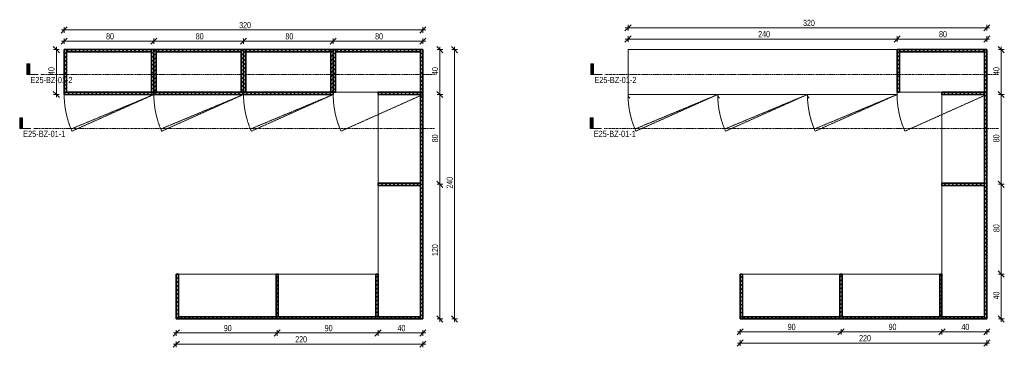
# Model space of a CAD drawing. Header units: centimetres. Extents: x 19862 to 23983, y -707 to 11876.
# Tile 6 of 7: x 20273 to 21151, y 11574 to 11866. Entities that reach past the tile are written whole.
import ezdxf

# ---------------------------------------------------------------- set-up
doc = ezdxf.new("R2010")
doc.units = ezdxf.units.CM
doc.linetypes.add('Centre', pattern=[3.175, 0.635, -0.475, 1.59, -0.475])
doc.linetypes.add('Dash 1mm', pattern=[0.2, 0.1, -0.1])
for name, color, linetype, lineweight in [('A-ANNO-DIMS', 211, 'Continuous', 9), ('A-ANNO-DIMS-25', 211, 'Continuous', 9), ('A-GENM', 13, 'Continuous', 18), ('A-GENM-HDLN', 13, 'Dash 1mm', 18), ('G-ANNO-SYMB', 111, 'Continuous', 9)]:
    doc.layers.add(name, color=color, linetype=linetype, lineweight=lineweight)
doc.styles.add('Arial Narrow', font='ARIALN.TTF', dxfattribs={"height": 5.5})
doc.styles.add('Arial Narrow_1', font='ARIALN.TTF', dxfattribs={"width": 0.8, "height": 5.5})
doc.dimstyles.new('2_2mm-Centymetry-Weryfikacja', dxfattribs={"dimscale": 30.48, "dimtxt": 5.62887, "dimasz": 0.180446, "dimexe": 0.082021, "dimexo": 0.0625, "dimgap": 0, "dimtad": 1, "dimdec": 1, "dimrnd": 0.1, "dimdsep": 46, "dimtxsty": 'Arial Narrow_1', "dimblk1": 'OBLIQUE', "dimblk2": 'OBLIQUE', "dimsah": 1, "dimcen": 0.09, "dimdle": 0.082021, "dimazin": 2, "dimtfac": 1, "dimtdec": 4, "dimtix": 1, "dimtmove": 0, "dimatfit": 3, "dimfxl": 0.082021, "dimfxlon": 1, "dimtvp": 1, "dimtolj": 1, "dimtzin": 0, "dimarcsym": 2})
pattern_1 = [(315, (-11599.535, 16493.951), (1.76776695, 1.76776695), [])]

# ---------------------------------------------------------------- blocks, each defined once
blk = doc.blocks.new('FURN_Bar - E25-ZB-01-8916538-E25-BZ-01-1')
at = {"layer": 'A-GENM'}
h = blk.add_hatch(dxfattribs=at)
h.set_pattern_fill('FP_1', color=256, style=0, pattern_type=2)
h.set_pattern_definition(pattern_1)
h.paths.add_polyline_path([(202, 240), (240, 240), (240, 242), (202, 242)])
h.paths.add_polyline_path([(202, 320), (202, 318), (240, 318), (240, 320), (204, 320)])
h = blk.add_hatch(dxfattribs=at)
h.set_pattern_fill('FP_1', color=256, style=0, pattern_type=2)
h.set_pattern_definition(pattern_1)
h.paths.add_polyline_path([(238, 242), (240, 242), (240, 318), (238, 318)])
h = blk.add_hatch(dxfattribs=at)
h.set_pattern_fill('FP_1', color=256, style=0, pattern_type=2)
h.set_pattern_definition(pattern_1)
h.paths.add_polyline_path([(202, 160), (240, 160), (240, 162), (202, 162)])
h.paths.add_polyline_path([(202, 240), (202, 238), (240, 238), (240, 240), (204, 240)])
h = blk.add_hatch(dxfattribs=at)
h.set_pattern_fill('FP_1', color=256, style=0, pattern_type=2)
h.set_pattern_definition(pattern_1)
h.paths.add_polyline_path([(238, 238), (238, 162), (240, 162), (240, 238)])
h = blk.add_hatch(dxfattribs=at)
h.set_pattern_fill('FP_1', color=256, style=0, pattern_type=2)
h.set_pattern_definition(pattern_1)
h.paths.add_polyline_path([(0, 220), (0, 218), (40, 218), (40, 220), (2, 220)])
h = blk.add_hatch(dxfattribs=at)
h.set_pattern_fill('FP_1', color=256, style=0, pattern_type=2)
h.set_pattern_definition(pattern_1)
h.paths.add_polyline_path([(0, 2), (2, 2), (2, 218), (0, 218), (0, 40)])
h = blk.add_hatch(dxfattribs=at)
h.set_pattern_fill('FP_1', color=256, style=0, pattern_type=2)
h.set_pattern_definition(pattern_1)
h.paths.add_polyline_path([(202, 80), (240, 80), (240, 82), (202, 82)])
h.paths.add_polyline_path([(202, 160), (202, 158), (240, 158), (240, 160), (204, 160)])
h = blk.add_hatch(dxfattribs=at)
h.set_pattern_fill('FP_1', color=256, style=0, pattern_type=2)
h.set_pattern_definition(pattern_1)
h.paths.add_polyline_path([(238, 82), (240, 82), (240, 158), (238, 158)])
h = blk.add_hatch(dxfattribs=at)
h.set_pattern_fill('FP_1', color=256, style=0, pattern_type=2)
h.set_pattern_definition(pattern_1)
h.paths.add_polyline_path([(202, 78), (240, 78), (240, 80), (202, 80)])
h = blk.add_hatch(dxfattribs=at)
h.set_pattern_fill('FP_1', color=256, style=0, pattern_type=2)
h.set_pattern_definition(pattern_1)
h.paths.add_polyline_path([(238, 40), (238, 2), (240, 2), (240, 78), (238, 78)])
h = blk.add_hatch(dxfattribs=at)
h.set_pattern_fill('FP_1', color=256, style=0, pattern_type=2)
h.set_pattern_definition(pattern_1)
h.paths.add_polyline_path([(2, 42), (2, 40), (40, 40), (40, 42), (38, 42)])
h = blk.add_hatch(dxfattribs=at)
h.set_pattern_fill('FP_1', color=256, style=0, pattern_type=2)
h.set_pattern_definition(pattern_1)
h.paths.add_polyline_path([(119, 2), (121, 2), (121, 40), (119, 40)])
h = blk.add_hatch(dxfattribs=at)
h.set_pattern_fill('FP_1', color=256, style=0, pattern_type=2)
h.set_pattern_definition(pattern_1)
h.paths.add_polyline_path([(200, 38), (200, 2), (202, 2), (202, 40), (200, 40)])
h = blk.add_hatch(dxfattribs=at)
h.set_pattern_fill('FP_1', color=256, style=0, pattern_type=2)
h.set_pattern_definition(pattern_1)
h.paths.add_polyline_path([(0, 0), (202, 0), (202, 2), (0, 2)])
h = blk.add_hatch(dxfattribs=at)
h.set_pattern_fill('FP_1', color=256, style=0, pattern_type=2)
h.set_pattern_definition(pattern_1)
h.paths.add_polyline_path([(202, 0), (240, 0), (240, 2), (202, 2)])
at = {"layer": 'A-GENM-HDLN', "linetype": 'Continuous'}
h = blk.add_hatch(dxfattribs=at)
h.set_pattern_fill('FP_1', color=256, style=0, pattern_type=2)
h.set_pattern_definition(pattern_1)
h.paths.add_polyline_path([(200, 318), (200, 240), (202, 240), (202, 320), (200, 320)])
h = blk.add_hatch(dxfattribs=at)
h.set_pattern_fill('FP_1', color=256, style=0, pattern_type=2)
h.set_pattern_definition(pattern_1)
h.paths.add_polyline_path([(200, 218), (200, 160), (202, 160), (202, 240), (200, 240), (200, 238)])
h = blk.add_hatch(dxfattribs=at)
h.set_pattern_fill('FP_1', color=256, style=0, pattern_type=2)
h.set_pattern_definition(pattern_1)
h.paths.add_polyline_path([(200, 82), (200, 80), (202, 80), (202, 160), (200, 160), (200, 158)])
h = blk.add_hatch(dxfattribs=at)
h.set_pattern_fill('FP_1', color=256, style=0, pattern_type=2)
h.set_pattern_definition(pattern_1)
h.paths.add_polyline_path([(2, 131), (2, 129), (40, 129), (40, 131)])
at = {"layer": 'A-GENM', "lineweight": 35}
for p, q in [((200, 320), (200, 240)), ((202, 320), (200, 320)), ((202, 240), (202, 320)), ((202, 320), (202, 318)), ((240, 320), (202, 320)), ((202, 318), (240, 318)), ((238, 318), (238, 242)), ((240, 318), (238, 318)), ((240, 318), (240, 320)), ((240, 242), (240, 318)), ((200, 240), (200, 160)), ((202, 240), (200, 240)), ((200, 240), (202, 240)), ((202, 242), (202, 240)), ((240, 242), (202, 242)), ((202, 160), (202, 240)), ((202, 240), (202, 238)), ((240, 240), (202, 240)), ((202, 240), (240, 240)), ((202, 238), (240, 238)), ((238, 242), (240, 242)), ((238, 238), (238, 162)), ((240, 238), (238, 238)), ((240, 240), (240, 242)), ((240, 238), (240, 240)), ((240, 162), (240, 238)), ((40, 220), (0, 220)), ((0, 220), (0, 218)), ((40, 218), (40, 220)), ((0, 218), (40, 218)), ((0, 218), (0, 2)), ((2, 218), (0, 218)), ((2, 2), (2, 218)), ((200, 160), (200, 80)), ((202, 160), (200, 160)), ((200, 160), (202, 160)), ((202, 162), (202, 160)), ((240, 162), (202, 162)), ((202, 80), (202, 160)), ((202, 160), (202, 158)), ((240, 160), (202, 160)), ((202, 160), (240, 160)), ((238, 162), (240, 162)), ((240, 160), (240, 162)), ((240, 158), (240, 160)), ((202, 158), (240, 158)), ((238, 158), (238, 82)), ((240, 158), (238, 158)), ((240, 82), (240, 158)), ((40, 131), (2, 131)), ((2, 131), (2, 129)), ((2, 129), (40, 129)), ((40, 129), (40, 131)), ((200, 80), (202, 80)), ((202, 82), (202, 80)), ((240, 82), (202, 82)), ((240, 80), (202, 80)), ((202, 80), (202, 78)), ((202, 80), (240, 80)), ((238, 82), (240, 82)), ((240, 80), (240, 82)), ((240, 78), (240, 80)), ((202, 78), (240, 78)), ((238, 78), (238, 2)), ((240, 78), (238, 78)), ((240, 2), (240, 78)), ((40, 42), (2, 42)), ((2, 42), (2, 40)), ((2, 40), (40, 40)), ((40, 40), (40, 42)), ((119, 40), (119, 2)), ((121, 40), (119, 40)), ((121, 2), (121, 40)), ((200, 40), (200, 2)), ((202, 40), (200, 40)), ((202, 2), (202, 40)), ((0, 2), (2, 2)), ((202, 2), (0, 2)), ((0, 2), (0, 0)), ((0, 0), (202, 0)), ((119, 2), (121, 2)), ((200, 2), (202, 2)), ((202, 0), (202, 2)), ((240, 2), (202, 2)), ((202, 2), (202, 0)), ((202, 0), (240, 0)), ((238, 2), (240, 2)), ((240, 0), (240, 2))]:
    blk.add_line(p, q, dxfattribs=at)
at = {"layer": 'A-GENM'}
for p, q in [((40, 131), (40, 218)), ((40, 42), (40, 129)), ((202, 78), (202, 40)), ((119, 40), (40, 40)), ((200, 40), (121, 40))]:
    blk.add_line(p, q, dxfattribs=at)
at = {"layer": 'A-GENM-HDLN'}
for p, q in [((200, 240), (167.35, 313.03)), ((200, 240), (169.22, 313.84)), ((200, 160), (167.35, 233.03)), ((200, 160), (169.22, 233.84)), ((200, 80), (167.35, 153.03)), ((200, 80), (169.22, 153.84)), ((200, 0), (167.35, 73.03))]:
    blk.add_line(p, q, dxfattribs=at)
for centre, end in [((200, 240), 114.09), ((200, 240), 112.62943), ((200, 160), 114.09), ((200, 160), 112.62943), ((200, 80), 114.09), ((200, 80), 112.62943), ((200, 0), 114.09)]:
    blk.add_arc(centre, 80, 90, end, dxfattribs=at)
blk = doc.blocks.new('FURN_Bar - E25-ZB-01-8916538-E25-BZ-01-2')
at = {"layer": 'A-GENM'}
h = blk.add_hatch(dxfattribs=at)
h.set_pattern_fill('FP_1', color=256, style=0, pattern_type=2)
h.set_pattern_definition(pattern_1)
h.paths.add_polyline_path([(0, 220), (0, 218), (40, 218), (40, 220), (2, 220)])
h = blk.add_hatch(dxfattribs=at)
h.set_pattern_fill('FP_1', color=256, style=0, pattern_type=2)
h.set_pattern_definition(pattern_1)
h.paths.add_polyline_path([(0, 2), (2, 2), (2, 218), (0, 218), (0, 40)])
h = blk.add_hatch(dxfattribs=at)
h.set_pattern_fill('FP_1', color=256, style=0, pattern_type=2)
h.set_pattern_definition(pattern_1)
h.paths.add_polyline_path([(202, 78), (240, 78), (240, 80), (202, 80)])
h = blk.add_hatch(dxfattribs=at)
h.set_pattern_fill('FP_1', color=256, style=0, pattern_type=2)
h.set_pattern_definition(pattern_1)
h.paths.add_polyline_path([(238, 64.56), (238, 2), (240, 2), (240, 78), (238, 78)])
h = blk.add_hatch(dxfattribs=at)
h.set_pattern_fill('FP_1', color=256, style=0, pattern_type=2)
h.set_pattern_definition(pattern_1)
h.paths.add_polyline_path([(2, 40), (40, 40), (40, 42), (2, 42)])
h = blk.add_hatch(dxfattribs=at)
h.set_pattern_fill('FP_1', color=256, style=0, pattern_type=2)
h.set_pattern_definition(pattern_1)
h.paths.add_polyline_path([(119, 2), (121, 2), (121, 40), (119, 40)])
h = blk.add_hatch(dxfattribs=at)
h.set_pattern_fill('FP_1', color=256, style=0, pattern_type=2)
h.set_pattern_definition(pattern_1)
h.paths.add_polyline_path([(200, 40), (200, 2), (202, 2), (202, 40)])
h = blk.add_hatch(dxfattribs=at)
h.set_pattern_fill('FP_1', color=256, style=0, pattern_type=2)
h.set_pattern_definition(pattern_1)
h.paths.add_polyline_path([(0, 0), (202, 0), (202, 2), (0, 2)])
h = blk.add_hatch(dxfattribs=at)
h.set_pattern_fill('FP_1', color=256, style=0, pattern_type=2)
h.set_pattern_definition(pattern_1)
h.paths.add_polyline_path([(202, 0), (240, 0), (240, 2), (202, 2)])
at = {"layer": 'A-GENM-HDLN', "linetype": 'Continuous'}
h = blk.add_hatch(dxfattribs=at)
h.set_pattern_fill('FP_1', color=256, style=0, pattern_type=2)
h.set_pattern_definition(pattern_1)
h.paths.add_polyline_path([(2, 129), (40, 129), (40, 131), (2, 131)])
at = {"layer": 'A-GENM'}
for p, q in [((196.7, 318.5), (196.87, 318.39)), ((200, 320), (199.5, 320)), ((199.5, 319.8), (200, 319.8)), ((240, 320), (200, 320)), ((200, 320), (200, 80)), ((240, 80), (240, 320)), ((196.7, 238.5), (196.87, 238.39)), ((200, 240), (199.5, 240)), ((199.5, 239.8), (200, 239.8)), ((40, 131), (40, 218)), ((196.7, 158.5), (196.87, 158.39)), ((200, 160), (199.5, 160)), ((199.5, 159.8), (200, 159.8)), ((40, 42), (40, 129)), ((200, 80), (202, 80)), ((202, 78), (202, 40)), ((119, 40), (40, 40)), ((200, 40), (121, 40))]:
    blk.add_line(p, q, dxfattribs=at)
at = {"layer": 'A-GENM', "lineweight": 35}
for p, q in [((40, 220), (0, 220)), ((0, 220), (0, 218)), ((40, 218), (40, 220)), ((0, 218), (40, 218)), ((0, 218), (0, 2)), ((2, 218), (0, 218)), ((2, 2), (2, 218)), ((40, 131), (2, 131)), ((2, 131), (2, 129)), ((2, 129), (40, 129)), ((40, 129), (40, 131)), ((240, 80), (202, 80)), ((202, 80), (202, 78)), ((240, 78), (240, 80)), ((202, 78), (240, 78)), ((238, 78), (238, 2)), ((240, 78), (238, 78)), ((240, 2), (240, 78)), ((40, 42), (2, 42)), ((2, 42), (2, 40)), ((2, 40), (40, 40)), ((40, 40), (40, 42)), ((119, 40), (119, 2)), ((121, 40), (119, 40)), ((121, 2), (121, 40)), ((200, 40), (200, 2)), ((202, 40), (200, 40)), ((202, 2), (202, 40)), ((0, 2), (2, 2)), ((202, 2), (0, 2)), ((0, 2), (0, 0)), ((0, 0), (202, 0)), ((119, 2), (121, 2)), ((200, 2), (202, 2)), ((202, 0), (202, 2)), ((240, 2), (202, 2)), ((202, 2), (202, 0)), ((202, 0), (240, 0)), ((238, 2), (240, 2)), ((240, 0), (240, 2))]:
    blk.add_line(p, q, dxfattribs=at)
at = {"layer": 'A-GENM'}
for centre, radius in [((199.5, 316.64), 3.36), ((199.5, 316.64), 3.16), ((199.5, 236.64), 3.36), ((199.5, 236.64), 3.16), ((199.5, 156.64), 3.36), ((199.5, 156.64), 3.16)]:
    blk.add_arc(centre, radius, 90, 146.44294, dxfattribs=at)
at = {"layer": 'A-GENM-HDLN'}
for p, q in [((200, 240), (167.35, 313.03)), ((200, 240), (169.22, 313.84)), ((200, 160), (167.35, 233.03)), ((200, 160), (169.22, 233.84)), ((200, 80), (167.35, 153.03)), ((200, 80), (169.22, 153.84)), ((200, 0), (167.35, 73.03))]:
    blk.add_line(p, q, dxfattribs=at)
for centre, end in [((200, 240), 114.09), ((200, 240), 112.62943), ((200, 160), 114.09), ((200, 160), 112.62943), ((200, 80), 114.09), ((200, 80), 112.62943), ((200, 0), 114.09)]:
    blk.add_arc(centre, 80, 90, end, dxfattribs=at)
blk = doc.blocks.new('Section - _Znaczek-Pelny-Prawy-3044335-E25-BZ-01-1')
at = {"layer": 'G-ANNO-SYMB'}
blk.add_hatch(color=256, dxfattribs=at).paths.add_polyline_path([(-0.4, 0.381), (-0.4, 0), (-0.5, 0), (-0.5, 0.381)])
at = {"layer": 'G-ANNO-SYMB', "lineweight": 18}
for p, q in [((-0.4, 0.381), (-0.5, 0.381)), ((-0.5, 0.381), (-0.5, 0)), ((-0.4, 0.381), (-0.5, 0.381)), ((-0.5, 0.381), (-0.5, 0)), ((-0.4, 0.381), (-0.4, 0)), ((-0.4, 0), (-0.4, 0.381)), ((-0.5, 0), (-0.4, 0)), ((-0.5, 0), (-0.1, 0))]:
    blk.add_line(p, q, dxfattribs=at)
blk = doc.blocks.new('DIMBLOCK1-E25-BZ-01-1')
at = {"layer": 'A-ANNO-DIMS-25', "lineweight": 18}
for p, q in [((20412.45, 11587.06), (20409.7, 11584.31)), ((20412.45, 11587.06), (20415.2, 11589.81)), ((20502.45, 11587.06), (20499.7, 11584.31)), ((20502.45, 11587.06), (20505.2, 11589.81))]:
    blk.add_line(p, q, dxfattribs=at)
at = {"layer": 'A-ANNO-DIMS-25'}
for p, q in [((20409.95, 11587.06), (20502.45, 11587.06)), ((20412.45, 11587.06), (20412.45, 11589.56)), ((20412.45, 11587.06), (20412.45, 11584.56)), ((20502.45, 11587.06), (20502.45, 11589.56)), ((20502.45, 11587.06), (20502.45, 11584.56))]:
    blk.add_line(p, q, dxfattribs=at)
at = {"layer": 'A-ANNO-DIMS-25', "color": 0, "insert": (20454.86, 11594.17), "char_height": 5.5, "width": 6.2186, "attachment_point": 1, "line_spacing_factor": 0.974696, "style": 'Arial Narrow_1'}
blk.add_mtext('90', dxfattribs=at)
blk = doc.blocks.new('_Oblique')
at = {"color": 0, "linetype": 'ByBlock', "lineweight": -2}
blk.add_line((-0.5, -0.5), (0.5, 0.5), dxfattribs=at)
blk = doc.blocks.new('DIMBLOCK2-E25-BZ-01-1')
at = {"layer": 'A-ANNO-DIMS-25', "lineweight": 18}
for p, q in [((20502.45, 11587.06), (20499.7, 11584.31)), ((20502.45, 11587.06), (20505.2, 11589.81)), ((20592.45, 11587.06), (20589.7, 11584.31)), ((20592.45, 11587.06), (20595.2, 11589.81))]:
    blk.add_line(p, q, dxfattribs=at)
at = {"layer": 'A-ANNO-DIMS-25'}
for p, q in [((20502.45, 11587.06), (20502.45, 11589.56)), ((20502.45, 11587.06), (20592.45, 11587.06)), ((20502.45, 11587.06), (20502.45, 11584.56)), ((20592.45, 11587.06), (20592.45, 11589.56)), ((20592.45, 11587.06), (20592.45, 11584.56))]:
    blk.add_line(p, q, dxfattribs=at)
at = {"layer": 'A-ANNO-DIMS-25', "color": 0, "insert": (20544.86, 11594.17), "char_height": 5.5, "width": 6.2186, "attachment_point": 1, "line_spacing_factor": 0.974696, "style": 'Arial Narrow_1'}
blk.add_mtext('90', dxfattribs=at)
blk = doc.blocks.new('DIMBLOCK3-E25-BZ-01-1')
at = {"layer": 'A-ANNO-DIMS-25', "lineweight": 18}
for p, q in [((20592.45, 11587.06), (20589.7, 11584.31)), ((20592.45, 11587.06), (20595.2, 11589.81)), ((20632.45, 11587.06), (20629.7, 11584.31)), ((20632.45, 11587.06), (20635.2, 11589.81))]:
    blk.add_line(p, q, dxfattribs=at)
at = {"layer": 'A-ANNO-DIMS-25'}
for p, q in [((20592.45, 11587.06), (20592.45, 11589.56)), ((20592.45, 11587.06), (20634.95, 11587.06)), ((20592.45, 11587.06), (20592.45, 11584.56)), ((20632.45, 11587.06), (20632.45, 11589.56)), ((20632.45, 11587.06), (20632.45, 11584.56))]:
    blk.add_line(p, q, dxfattribs=at)
at = {"layer": 'A-ANNO-DIMS-25', "color": 0, "insert": (20609.86, 11594.17), "char_height": 5.5, "width": 6.2186, "attachment_point": 1, "line_spacing_factor": 0.974696, "style": 'Arial Narrow_1'}
blk.add_mtext('40', dxfattribs=at)
blk = doc.blocks.new('DIMBLOCK4-E25-BZ-01-1')
at = {"layer": 'A-ANNO-DIMS-25', "lineweight": 18}
for p, q in [((20412.45, 11577.06), (20409.7, 11574.31)), ((20412.45, 11577.06), (20415.2, 11579.81)), ((20632.45, 11577.06), (20629.7, 11574.31)), ((20632.45, 11577.06), (20635.2, 11579.81))]:
    blk.add_line(p, q, dxfattribs=at)
at = {"layer": 'A-ANNO-DIMS-25'}
for p, q in [((20409.95, 11577.06), (20634.95, 11577.06)), ((20412.45, 11577.06), (20412.45, 11579.56)), ((20412.45, 11577.06), (20412.45, 11574.56)), ((20632.45, 11577.06), (20632.45, 11579.56)), ((20632.45, 11577.06), (20632.45, 11574.56))]:
    blk.add_line(p, q, dxfattribs=at)
at = {"layer": 'A-ANNO-DIMS-25', "color": 0, "insert": (20518.57, 11584.17), "char_height": 5.5, "width": 9.3278, "attachment_point": 1, "line_spacing_factor": 0.974696, "style": 'Arial Narrow_1'}
blk.add_mtext('220', dxfattribs=at)
blk = doc.blocks.new('DIMBLOCK5-E25-BZ-01-1')
at = {"layer": 'A-ANNO-DIMS-25', "lineweight": 18}
for p, q in [((20647.6, 11839.54), (20644.85, 11842.29)), ((20647.6, 11839.54), (20650.35, 11836.79)), ((20647.6, 11799.54), (20644.85, 11802.29)), ((20647.6, 11799.54), (20650.35, 11796.79))]:
    blk.add_line(p, q, dxfattribs=at)
at = {"layer": 'A-ANNO-DIMS-25'}
for p, q in [((20647.6, 11842.04), (20647.6, 11799.54)), ((20647.6, 11839.54), (20645.1, 11839.54)), ((20647.6, 11839.54), (20650.1, 11839.54)), ((20647.6, 11799.54), (20645.1, 11799.54)), ((20647.6, 11799.54), (20650.1, 11799.54))]:
    blk.add_line(p, q, dxfattribs=at)
at = {"layer": 'A-ANNO-DIMS-25', "color": 0, "insert": (20640.49, 11816.94), "char_height": 5.5, "width": 6.2186, "attachment_point": 1, "rotation": 90, "line_spacing_factor": 0.974696, "style": 'Arial Narrow_1'}
blk.add_mtext('40', dxfattribs=at)
blk = doc.blocks.new('DIMBLOCK6-E25-BZ-01-1')
at = {"layer": 'A-ANNO-DIMS-25', "lineweight": 18}
for p, q in [((20647.6, 11799.54), (20644.85, 11802.29)), ((20647.6, 11799.54), (20650.35, 11796.79)), ((20647.6, 11719.54), (20644.85, 11722.29)), ((20647.6, 11719.54), (20650.35, 11716.79))]:
    blk.add_line(p, q, dxfattribs=at)
at = {"layer": 'A-ANNO-DIMS-25'}
for p, q in [((20647.6, 11799.54), (20645.1, 11799.54)), ((20647.6, 11799.54), (20647.6, 11719.54)), ((20647.6, 11799.54), (20650.1, 11799.54)), ((20647.6, 11719.54), (20645.1, 11719.54)), ((20647.6, 11719.54), (20650.1, 11719.54))]:
    blk.add_line(p, q, dxfattribs=at)
at = {"layer": 'A-ANNO-DIMS-25', "color": 0, "insert": (20640.49, 11756.94), "char_height": 5.5, "width": 6.2186, "attachment_point": 1, "rotation": 90, "line_spacing_factor": 0.974696, "style": 'Arial Narrow_1'}
blk.add_mtext('80', dxfattribs=at)
blk = doc.blocks.new('DIMBLOCK7-E25-BZ-01-1')
at = {"layer": 'A-ANNO-DIMS-25', "lineweight": 18}
for p, q in [((20647.6, 11719.54), (20644.85, 11722.29)), ((20647.6, 11719.54), (20650.35, 11716.79)), ((20647.6, 11599.54), (20644.85, 11602.29)), ((20647.6, 11599.54), (20650.35, 11596.79))]:
    blk.add_line(p, q, dxfattribs=at)
at = {"layer": 'A-ANNO-DIMS-25'}
for p, q in [((20647.6, 11719.54), (20645.1, 11719.54)), ((20647.6, 11719.54), (20647.6, 11597.04)), ((20647.6, 11719.54), (20650.1, 11719.54)), ((20647.6, 11599.54), (20645.1, 11599.54)), ((20647.6, 11599.54), (20650.1, 11599.54))]:
    blk.add_line(p, q, dxfattribs=at)
at = {"layer": 'A-ANNO-DIMS-25', "color": 0, "insert": (20640.49, 11655.65), "char_height": 5.5, "width": 9.3278, "attachment_point": 1, "rotation": 90, "line_spacing_factor": 0.974696, "style": 'Arial Narrow_1'}
blk.add_mtext('120', dxfattribs=at)
blk = doc.blocks.new('DIMBLOCK8-E25-BZ-01-1')
at = {"layer": 'A-ANNO-DIMS-25', "lineweight": 18}
for p, q in [((20660.69, 11839.54), (20657.94, 11842.29)), ((20660.69, 11839.54), (20663.44, 11836.79)), ((20660.69, 11599.54), (20657.94, 11602.29)), ((20660.69, 11599.54), (20663.44, 11596.79))]:
    blk.add_line(p, q, dxfattribs=at)
at = {"layer": 'A-ANNO-DIMS-25'}
for p, q in [((20660.69, 11842.04), (20660.69, 11597.04)), ((20660.69, 11839.54), (20658.19, 11839.54)), ((20660.69, 11839.54), (20663.19, 11839.54)), ((20660.69, 11599.54), (20658.19, 11599.54)), ((20660.69, 11599.54), (20663.19, 11599.54))]:
    blk.add_line(p, q, dxfattribs=at)
at = {"layer": 'A-ANNO-DIMS-25', "color": 0, "insert": (20653.58, 11715.65), "char_height": 5.5, "width": 9.3278, "attachment_point": 1, "rotation": 90, "line_spacing_factor": 0.974696, "style": 'Arial Narrow_1'}
blk.add_mtext('240', dxfattribs=at)
blk = doc.blocks.new('DIMBLOCK9-E25-BZ-01-1')
at = {"layer": 'A-ANNO-DIMS-25', "lineweight": 18}
for p, q in [((20312.45, 11847.04), (20315.2, 11849.79)), ((20392.45, 11847.04), (20395.2, 11849.79)), ((20312.45, 11847.04), (20309.7, 11844.29)), ((20392.45, 11847.04), (20389.7, 11844.29))]:
    blk.add_line(p, q, dxfattribs=at)
at = {"layer": 'A-ANNO-DIMS-25'}
for p, q in [((20312.45, 11847.04), (20312.45, 11849.54)), ((20392.45, 11847.04), (20392.45, 11849.54)), ((20309.95, 11847.04), (20392.45, 11847.04)), ((20312.45, 11847.04), (20312.45, 11844.54)), ((20392.45, 11847.04), (20392.45, 11844.54))]:
    blk.add_line(p, q, dxfattribs=at)
at = {"layer": 'A-ANNO-DIMS-25', "color": 0, "insert": (20349.86, 11854.14), "char_height": 5.5, "width": 6.2186, "attachment_point": 1, "line_spacing_factor": 0.974696, "style": 'Arial Narrow_1'}
blk.add_mtext('80', dxfattribs=at)
blk = doc.blocks.new('DIMBLOCK10-E25-BZ-01-1')
at = {"layer": 'A-ANNO-DIMS-25', "lineweight": 18}
for p, q in [((20392.45, 11847.04), (20395.2, 11849.79)), ((20472.45, 11847.04), (20475.2, 11849.79)), ((20392.45, 11847.04), (20389.7, 11844.29)), ((20472.45, 11847.04), (20469.7, 11844.29))]:
    blk.add_line(p, q, dxfattribs=at)
at = {"layer": 'A-ANNO-DIMS-25'}
for p, q in [((20392.45, 11847.04), (20392.45, 11849.54)), ((20472.45, 11847.04), (20472.45, 11849.54)), ((20392.45, 11847.04), (20472.45, 11847.04)), ((20392.45, 11847.04), (20392.45, 11844.54)), ((20472.45, 11847.04), (20472.45, 11844.54))]:
    blk.add_line(p, q, dxfattribs=at)
at = {"layer": 'A-ANNO-DIMS-25', "color": 0, "insert": (20429.86, 11854.14), "char_height": 5.5, "width": 6.2186, "attachment_point": 1, "line_spacing_factor": 0.974696, "style": 'Arial Narrow_1'}
blk.add_mtext('80', dxfattribs=at)
blk = doc.blocks.new('DIMBLOCK11-E25-BZ-01-1')
at = {"layer": 'A-ANNO-DIMS-25', "lineweight": 18}
for p, q in [((20472.45, 11847.04), (20475.2, 11849.79)), ((20552.45, 11847.04), (20555.2, 11849.79)), ((20472.45, 11847.04), (20469.7, 11844.29)), ((20552.45, 11847.04), (20549.7, 11844.29))]:
    blk.add_line(p, q, dxfattribs=at)
at = {"layer": 'A-ANNO-DIMS-25'}
for p, q in [((20472.45, 11847.04), (20472.45, 11849.54)), ((20552.45, 11847.04), (20552.45, 11849.54)), ((20472.45, 11847.04), (20552.45, 11847.04)), ((20472.45, 11847.04), (20472.45, 11844.54)), ((20552.45, 11847.04), (20552.45, 11844.54))]:
    blk.add_line(p, q, dxfattribs=at)
at = {"layer": 'A-ANNO-DIMS-25', "color": 0, "insert": (20509.86, 11854.14), "char_height": 5.5, "width": 6.2186, "attachment_point": 1, "line_spacing_factor": 0.974696, "style": 'Arial Narrow_1'}
blk.add_mtext('80', dxfattribs=at)
blk = doc.blocks.new('DIMBLOCK12-E25-BZ-01-1')
at = {"layer": 'A-ANNO-DIMS-25', "lineweight": 18}
for p, q in [((20552.45, 11847.04), (20555.2, 11849.79)), ((20632.45, 11847.04), (20635.2, 11849.79)), ((20552.45, 11847.04), (20549.7, 11844.29)), ((20632.45, 11847.04), (20629.7, 11844.29))]:
    blk.add_line(p, q, dxfattribs=at)
at = {"layer": 'A-ANNO-DIMS-25'}
for p, q in [((20552.45, 11847.04), (20552.45, 11849.54)), ((20632.45, 11847.04), (20632.45, 11849.54)), ((20552.45, 11847.04), (20634.95, 11847.04)), ((20552.45, 11847.04), (20552.45, 11844.54)), ((20632.45, 11847.04), (20632.45, 11844.54))]:
    blk.add_line(p, q, dxfattribs=at)
at = {"layer": 'A-ANNO-DIMS-25', "color": 0, "insert": (20589.86, 11854.14), "char_height": 5.5, "width": 6.2186, "attachment_point": 1, "line_spacing_factor": 0.974696, "style": 'Arial Narrow_1'}
blk.add_mtext('80', dxfattribs=at)
blk = doc.blocks.new('DIMBLOCK13-E25-BZ-01-1')
at = {"layer": 'A-ANNO-DIMS-25', "lineweight": 18}
for p, q in [((20312.45, 11857.04), (20315.2, 11859.79)), ((20632.45, 11857.04), (20635.2, 11859.79)), ((20312.45, 11857.04), (20309.7, 11854.29)), ((20632.45, 11857.04), (20629.7, 11854.29))]:
    blk.add_line(p, q, dxfattribs=at)
at = {"layer": 'A-ANNO-DIMS-25'}
for p, q in [((20312.45, 11857.04), (20312.45, 11859.54)), ((20632.45, 11857.04), (20632.45, 11859.54)), ((20309.95, 11857.04), (20634.95, 11857.04)), ((20312.45, 11857.04), (20312.45, 11854.54)), ((20632.45, 11857.04), (20632.45, 11854.54))]:
    blk.add_line(p, q, dxfattribs=at)
at = {"layer": 'A-ANNO-DIMS-25', "color": 0, "insert": (20468.57, 11864.14), "char_height": 5.5, "width": 9.3278, "attachment_point": 1, "line_spacing_factor": 0.974696, "style": 'Arial Narrow_1'}
blk.add_mtext('320', dxfattribs=at)
blk = doc.blocks.new('DIMBLOCK14-E25-BZ-01-1')
at = {"layer": 'A-ANNO-DIMS-25', "lineweight": 18}
for p, q in [((20305.46, 11839.54), (20302.71, 11842.29)), ((20305.46, 11839.54), (20308.21, 11836.79)), ((20305.46, 11799.54), (20302.71, 11802.29)), ((20305.46, 11799.54), (20308.21, 11796.79))]:
    blk.add_line(p, q, dxfattribs=at)
at = {"layer": 'A-ANNO-DIMS-25'}
for p, q in [((20305.46, 11797.04), (20305.46, 11842.04)), ((20305.46, 11839.54), (20302.96, 11839.54)), ((20305.46, 11839.54), (20307.96, 11839.54)), ((20305.46, 11799.54), (20302.96, 11799.54)), ((20305.46, 11799.54), (20307.96, 11799.54))]:
    blk.add_line(p, q, dxfattribs=at)
at = {"layer": 'A-ANNO-DIMS-25', "color": 0, "insert": (20298.35, 11816.94), "char_height": 5.5, "width": 6.2186, "attachment_point": 1, "rotation": 90, "line_spacing_factor": 0.974696, "style": 'Arial Narrow_1'}
blk.add_mtext('40', dxfattribs=at)
blk = doc.blocks.new('Section - _Znaczek-Pelny-Prawy-3044335-E25-BZ-01-2')
at = {"layer": 'G-ANNO-SYMB'}
blk.add_hatch(color=256, dxfattribs=at).paths.add_polyline_path([(-0.4, 0.381), (-0.4, 0), (-0.5, 0), (-0.5, 0.381)])
at = {"layer": 'G-ANNO-SYMB', "lineweight": 18}
for p, q in [((-0.4, 0.381), (-0.5, 0.381)), ((-0.5, 0.381), (-0.5, 0)), ((-0.4, 0.381), (-0.5, 0.381)), ((-0.5, 0.381), (-0.5, 0)), ((-0.4, 0.381), (-0.4, 0)), ((-0.4, 0), (-0.4, 0.381)), ((-0.5, 0), (-0.4, 0)), ((-0.5, 0), (-0.1, 0))]:
    blk.add_line(p, q, dxfattribs=at)
blk = doc.blocks.new('DIMBLOCK15-E25-BZ-01-2')
at = {"layer": 'A-ANNO-DIMS-25', "lineweight": 18}
for p, q in [((20915.46, 11588.07), (20912.71, 11585.32)), ((20915.46, 11588.07), (20918.21, 11590.82)), ((21005.46, 11588.07), (21002.71, 11585.32)), ((21005.46, 11588.07), (21008.21, 11590.82))]:
    blk.add_line(p, q, dxfattribs=at)
at = {"layer": 'A-ANNO-DIMS-25'}
for p, q in [((20912.96, 11588.07), (21005.46, 11588.07)), ((20915.46, 11588.07), (20915.46, 11590.57)), ((20915.46, 11588.07), (20915.46, 11585.57)), ((21005.46, 11588.07), (21005.46, 11590.57)), ((21005.46, 11588.07), (21005.46, 11585.57))]:
    blk.add_line(p, q, dxfattribs=at)
at = {"layer": 'A-ANNO-DIMS-25', "color": 0, "insert": (20957.87, 11595.18), "char_height": 5.5, "width": 6.2186, "attachment_point": 1, "line_spacing_factor": 0.974696, "style": 'Arial Narrow_1'}
blk.add_mtext('90', dxfattribs=at)
blk = doc.blocks.new('DIMBLOCK16-E25-BZ-01-2')
at = {"layer": 'A-ANNO-DIMS-25', "lineweight": 18}
for p, q in [((21005.46, 11588.07), (21002.71, 11585.32)), ((21005.46, 11588.07), (21008.21, 11590.82)), ((21095.46, 11588.07), (21092.71, 11585.32)), ((21095.46, 11588.07), (21098.21, 11590.82))]:
    blk.add_line(p, q, dxfattribs=at)
at = {"layer": 'A-ANNO-DIMS-25'}
for p, q in [((21005.46, 11588.07), (21005.46, 11590.57)), ((21005.46, 11588.07), (21095.46, 11588.07)), ((21005.46, 11588.07), (21005.46, 11585.57)), ((21095.46, 11588.07), (21095.46, 11590.57)), ((21095.46, 11588.07), (21095.46, 11585.57))]:
    blk.add_line(p, q, dxfattribs=at)
at = {"layer": 'A-ANNO-DIMS-25', "color": 0, "insert": (21047.87, 11595.18), "char_height": 5.5, "width": 6.2186, "attachment_point": 1, "line_spacing_factor": 0.974696, "style": 'Arial Narrow_1'}
blk.add_mtext('90', dxfattribs=at)
blk = doc.blocks.new('DIMBLOCK17-E25-BZ-01-2')
at = {"layer": 'A-ANNO-DIMS-25', "lineweight": 18}
for p, q in [((21095.46, 11588.07), (21092.71, 11585.32)), ((21095.46, 11588.07), (21098.21, 11590.82)), ((21135.46, 11588.07), (21132.71, 11585.32)), ((21135.46, 11588.07), (21138.21, 11590.82))]:
    blk.add_line(p, q, dxfattribs=at)
at = {"layer": 'A-ANNO-DIMS-25'}
for p, q in [((21095.46, 11588.07), (21095.46, 11590.57)), ((21095.46, 11588.07), (21137.96, 11588.07)), ((21095.46, 11588.07), (21095.46, 11585.57)), ((21135.46, 11588.07), (21135.46, 11590.57)), ((21135.46, 11588.07), (21135.46, 11585.57))]:
    blk.add_line(p, q, dxfattribs=at)
at = {"layer": 'A-ANNO-DIMS-25', "color": 0, "insert": (21112.87, 11595.18), "char_height": 5.5, "width": 6.2186, "attachment_point": 1, "line_spacing_factor": 0.974696, "style": 'Arial Narrow_1'}
blk.add_mtext('40', dxfattribs=at)
blk = doc.blocks.new('DIMBLOCK18-E25-BZ-01-2')
at = {"layer": 'A-ANNO-DIMS-25', "lineweight": 18}
for p, q in [((20915.46, 11578.07), (20912.71, 11575.32)), ((20915.46, 11578.07), (20918.21, 11580.82)), ((21135.46, 11578.07), (21132.71, 11575.32)), ((21135.46, 11578.07), (21138.21, 11580.82))]:
    blk.add_line(p, q, dxfattribs=at)
at = {"layer": 'A-ANNO-DIMS-25'}
for p, q in [((20912.96, 11578.07), (21137.96, 11578.07)), ((20915.46, 11578.07), (20915.46, 11580.57)), ((20915.46, 11578.07), (20915.46, 11575.57)), ((21135.46, 11578.07), (21135.46, 11580.57)), ((21135.46, 11578.07), (21135.46, 11575.57))]:
    blk.add_line(p, q, dxfattribs=at)
at = {"layer": 'A-ANNO-DIMS-25', "color": 0, "insert": (21021.57, 11585.18), "char_height": 5.5, "width": 9.3278, "attachment_point": 1, "line_spacing_factor": 0.974696, "style": 'Arial Narrow_1'}
blk.add_mtext('220', dxfattribs=at)
blk = doc.blocks.new('DIMBLOCK19-E25-BZ-01-2')
at = {"layer": 'A-ANNO-DIMS-25', "lineweight": 18}
for p, q in [((21148.33, 11839.54), (21145.58, 11842.29)), ((21148.33, 11839.54), (21151.08, 11836.79)), ((21148.33, 11799.54), (21145.58, 11802.29)), ((21148.33, 11799.54), (21151.08, 11796.79))]:
    blk.add_line(p, q, dxfattribs=at)
at = {"layer": 'A-ANNO-DIMS-25'}
for p, q in [((21148.33, 11842.04), (21148.33, 11799.54)), ((21148.33, 11839.54), (21145.83, 11839.54)), ((21148.33, 11839.54), (21150.83, 11839.54)), ((21148.33, 11799.54), (21145.83, 11799.54)), ((21148.33, 11799.54), (21150.83, 11799.54))]:
    blk.add_line(p, q, dxfattribs=at)
at = {"layer": 'A-ANNO-DIMS-25', "color": 0, "insert": (21141.23, 11816.94), "char_height": 5.5, "width": 6.2186, "attachment_point": 1, "rotation": 90, "line_spacing_factor": 0.974696, "style": 'Arial Narrow_1'}
blk.add_mtext('40', dxfattribs=at)
blk = doc.blocks.new('DIMBLOCK20-E25-BZ-01-2')
at = {"layer": 'A-ANNO-DIMS-25', "lineweight": 18}
for p, q in [((21148.33, 11799.54), (21145.58, 11802.29)), ((21148.33, 11799.54), (21151.08, 11796.79)), ((21148.33, 11719.54), (21145.58, 11722.29)), ((21148.33, 11719.54), (21151.08, 11716.79))]:
    blk.add_line(p, q, dxfattribs=at)
at = {"layer": 'A-ANNO-DIMS-25'}
for p, q in [((21148.33, 11799.54), (21145.83, 11799.54)), ((21148.33, 11799.54), (21148.33, 11719.54)), ((21148.33, 11799.54), (21150.83, 11799.54)), ((21148.33, 11719.54), (21145.83, 11719.54)), ((21148.33, 11719.54), (21150.83, 11719.54))]:
    blk.add_line(p, q, dxfattribs=at)
at = {"layer": 'A-ANNO-DIMS-25', "color": 0, "insert": (21141.23, 11756.94), "char_height": 5.5, "width": 6.2186, "attachment_point": 1, "rotation": 90, "line_spacing_factor": 0.974696, "style": 'Arial Narrow_1'}
blk.add_mtext('80', dxfattribs=at)
blk = doc.blocks.new('DIMBLOCK21-E25-BZ-01-2')
at = {"layer": 'A-ANNO-DIMS-25', "lineweight": 18}
for p, q in [((21148.33, 11719.54), (21145.58, 11722.29)), ((21148.33, 11719.54), (21151.08, 11716.79)), ((21148.33, 11639.54), (21145.58, 11642.29)), ((21148.33, 11639.54), (21151.08, 11636.79))]:
    blk.add_line(p, q, dxfattribs=at)
at = {"layer": 'A-ANNO-DIMS-25'}
for p, q in [((21148.33, 11719.54), (21145.83, 11719.54)), ((21148.33, 11719.54), (21148.33, 11639.54)), ((21148.33, 11719.54), (21150.83, 11719.54)), ((21148.33, 11639.54), (21145.83, 11639.54)), ((21148.33, 11639.54), (21150.83, 11639.54))]:
    blk.add_line(p, q, dxfattribs=at)
at = {"layer": 'A-ANNO-DIMS-25', "color": 0, "insert": (21141.23, 11676.94), "char_height": 5.5, "width": 6.2186, "attachment_point": 1, "rotation": 90, "line_spacing_factor": 0.974696, "style": 'Arial Narrow_1'}
blk.add_mtext('80', dxfattribs=at)
blk = doc.blocks.new('DIMBLOCK22-E25-BZ-01-2')
at = {"layer": 'A-ANNO-DIMS-25', "lineweight": 18}
for p, q in [((21148.33, 11639.54), (21145.58, 11642.29)), ((21148.33, 11639.54), (21151.08, 11636.79)), ((21148.33, 11599.54), (21145.58, 11602.29)), ((21148.33, 11599.54), (21151.08, 11596.79))]:
    blk.add_line(p, q, dxfattribs=at)
at = {"layer": 'A-ANNO-DIMS-25'}
for p, q in [((21148.33, 11639.54), (21145.83, 11639.54)), ((21148.33, 11639.54), (21148.33, 11597.04)), ((21148.33, 11639.54), (21150.83, 11639.54)), ((21148.33, 11599.54), (21145.83, 11599.54)), ((21148.33, 11599.54), (21150.83, 11599.54))]:
    blk.add_line(p, q, dxfattribs=at)
at = {"layer": 'A-ANNO-DIMS-25', "color": 0, "insert": (21141.23, 11616.94), "char_height": 5.5, "width": 6.2186, "attachment_point": 1, "rotation": 90, "line_spacing_factor": 0.974696, "style": 'Arial Narrow_1'}
blk.add_mtext('40', dxfattribs=at)
blk = doc.blocks.new('DIMBLOCK24-E25-BZ-01-2')
at = {"layer": 'A-ANNO-DIMS-25', "lineweight": 18}
for p, q in [((20815.46, 11848.97), (20812.71, 11846.22)), ((20815.46, 11848.97), (20818.21, 11851.72)), ((21055.46, 11848.97), (21052.71, 11846.22)), ((21055.46, 11848.97), (21058.21, 11851.72))]:
    blk.add_line(p, q, dxfattribs=at)
at = {"layer": 'A-ANNO-DIMS-25'}
for p, q in [((20812.96, 11848.97), (21055.46, 11848.97)), ((20815.46, 11848.97), (20815.46, 11851.47)), ((20815.46, 11848.97), (20815.46, 11846.47)), ((21055.46, 11848.97), (21055.46, 11851.47)), ((21055.46, 11848.97), (21055.46, 11846.47))]:
    blk.add_line(p, q, dxfattribs=at)
at = {"layer": 'A-ANNO-DIMS-25', "color": 0, "insert": (20931.57, 11856.08), "char_height": 5.5, "width": 9.3278, "attachment_point": 1, "line_spacing_factor": 0.974696, "style": 'Arial Narrow_1'}
blk.add_mtext('240', dxfattribs=at)
blk = doc.blocks.new('DIMBLOCK25-E25-BZ-01-2')
at = {"layer": 'A-ANNO-DIMS-25', "lineweight": 18}
for p, q in [((21055.46, 11848.97), (21052.71, 11846.22)), ((21055.46, 11848.97), (21058.21, 11851.72)), ((21135.46, 11848.97), (21132.71, 11846.22)), ((21135.46, 11848.97), (21138.21, 11851.72))]:
    blk.add_line(p, q, dxfattribs=at)
at = {"layer": 'A-ANNO-DIMS-25'}
for p, q in [((21055.46, 11848.97), (21055.46, 11851.47)), ((21055.46, 11848.97), (21137.96, 11848.97)), ((21055.46, 11848.97), (21055.46, 11846.47)), ((21135.46, 11848.97), (21135.46, 11851.47)), ((21135.46, 11848.97), (21135.46, 11846.47))]:
    blk.add_line(p, q, dxfattribs=at)
at = {"layer": 'A-ANNO-DIMS-25', "color": 0, "insert": (21092.87, 11856.08), "char_height": 5.5, "width": 6.2186, "attachment_point": 1, "line_spacing_factor": 0.974696, "style": 'Arial Narrow_1'}
blk.add_mtext('80', dxfattribs=at)
blk = doc.blocks.new('DIMBLOCK26-E25-BZ-01-2')
at = {"layer": 'A-ANNO-DIMS-25', "lineweight": 18}
for p, q in [((20815.46, 11858.97), (20812.71, 11856.22)), ((20815.46, 11858.97), (20818.21, 11861.72)), ((21135.46, 11858.97), (21132.71, 11856.22)), ((21135.46, 11858.97), (21138.21, 11861.72))]:
    blk.add_line(p, q, dxfattribs=at)
at = {"layer": 'A-ANNO-DIMS-25'}
for p, q in [((20812.96, 11858.97), (21137.96, 11858.97)), ((20815.46, 11858.97), (20815.46, 11861.47)), ((20815.46, 11858.97), (20815.46, 11856.47)), ((21135.46, 11858.97), (21135.46, 11861.47)), ((21135.46, 11858.97), (21135.46, 11856.47))]:
    blk.add_line(p, q, dxfattribs=at)
at = {"layer": 'A-ANNO-DIMS-25', "color": 0, "insert": (20971.57, 11866.08), "char_height": 5.5, "width": 9.3278, "attachment_point": 1, "line_spacing_factor": 0.974696, "style": 'Arial Narrow_1'}
blk.add_mtext('320', dxfattribs=at)

msp = doc.modelspace()

# ---------------------------------------------------------------- linework, layer by layer
at = {"layer": 'G-ANNO-SYMB', "linetype": 'Centre'}
for p, q in [((20291.74, 11817.36), (20642.82, 11817.36)), ((20794.74, 11817.36), (21145.82, 11817.36)), ((20285.27, 11769.36), (20642.82, 11769.36)), ((20794.19, 11769.36), (21145.82, 11769.36))]:
    msp.add_line(p, q, dxfattribs=at)

# ---------------------------------------------------------------- block references
at = {"layer": 'A-GENM', "rotation": 89.99999999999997}
for name, p in [('FURN_Bar - E25-ZB-01-8916538-E25-BZ-01-1', (20632.45, 11599.54)), ('FURN_Bar - E25-ZB-01-8916538-E25-BZ-01-2', (21135.46, 11599.54))]:
    msp.add_blockref(name, p, dxfattribs=at)
at = {"layer": 'G-ANNO-SYMB', "lineweight": 18, "xscale": 24.99999999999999, "yscale": 24.99999999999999, "zscale": 24.99999999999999}
for name, p in [('Section - _Znaczek-Pelny-Prawy-3044335-E25-BZ-01-1', (20291.74, 11817.36)), ('Section - _Znaczek-Pelny-Prawy-3044335-E25-BZ-01-2', (20794.74, 11817.36)), ('Section - _Znaczek-Pelny-Prawy-3044335-E25-BZ-01-1', (20285.27, 11769.36)), ('Section - _Znaczek-Pelny-Prawy-3044335-E25-BZ-01-2', (20794.19, 11769.36))]:
    msp.add_blockref(name, p, dxfattribs=at)

# ---------------------------------------------------------------- texts
at = {"layer": 'G-ANNO-SYMB', "char_height": 5.5, "width": 42.8903, "attachment_point": 1, "style": 'Arial Narrow'}
for s, insert in [('E25-BZ-01-2', (20282.38, 11815.21)), ('E25-BZ-01-2', (20785.38, 11815.21)), ('E25-BZ-01-1', (20275.91, 11767.21)), ('E25-BZ-01-1', (20784.84, 11767.21))]:
    msp.add_mtext(s, dxfattribs=dict(at, insert=insert))

# ---------------------------------------------------------------- dimensions: what is measured, and where the dimension line sits
at = {"layer": 'A-ANNO-DIMS'}
for base, p1, p2, override, picture, middle in [((21135.46, 11858.97), (20815.46, 11861.47), (21135.46, 11861.47), {"dimpost": '<>', "dimfxl": 320}, 'DIMBLOCK26-E25-BZ-01-2', (20975.46, 11861.78)), ((20632.45, 11857.04), (20312.45, 11859.54), (20632.45, 11859.54), {"dimpost": '<>', "dimfxl": 320}, 'DIMBLOCK13-E25-BZ-01-1', (20472.45, 11859.84)), ((20392.45, 11847.04), (20312.45, 11849.54), (20392.45, 11844.54), {"dimpost": '<>', "dimfxl": 80.156098}, 'DIMBLOCK9-E25-BZ-01-1', (20352.45, 11849.84)), ((20472.45, 11847.04), (20392.45, 11844.54), (20472.45, 11844.54), {"dimpost": '<>', "dimfxl": 80}, 'DIMBLOCK10-E25-BZ-01-1', (20432.45, 11849.84)), ((20552.45, 11847.04), (20472.45, 11844.54), (20552.45, 11849.54), {"dimpost": '<>', "dimfxl": 80.156098}, 'DIMBLOCK11-E25-BZ-01-1', (20512.45, 11849.84)), ((20632.45, 11847.04), (20552.45, 11849.54), (20632.45, 11849.54), {"dimpost": '<>', "dimfxl": 80}, 'DIMBLOCK12-E25-BZ-01-1', (20592.45, 11849.84)), ((21055.46, 11848.97), (20815.46, 11851.47), (21055.46, 11851.47), {"dimpost": '<>', "dimfxl": 240}, 'DIMBLOCK24-E25-BZ-01-2', (20935.46, 11851.78)), ((21135.46, 11848.97), (21055.46, 11851.47), (21135.46, 11851.47), {"dimpost": '<>', "dimfxl": 80}, 'DIMBLOCK25-E25-BZ-01-2', (21095.46, 11851.78)), ((20502.45, 11587.06), (20412.45, 11589.56), (20502.45, 11589.56), {"dimpost": '<>', "dimfxl": 90}, 'DIMBLOCK1-E25-BZ-01-1', (20457.45, 11589.86)), ((20592.45, 11587.06), (20502.45, 11589.56), (20592.45, 11589.56), {"dimpost": '<>', "dimfxl": 90}, 'DIMBLOCK2-E25-BZ-01-1', (20547.45, 11589.86)), ((20632.45, 11587.06), (20592.45, 11589.56), (20632.45, 11589.56), {"dimpost": '<>', "dimfxl": 40}, 'DIMBLOCK3-E25-BZ-01-1', (20612.45, 11589.86)), ((21005.46, 11588.07), (20915.46, 11590.57), (21005.46, 11590.57), {"dimpost": '<>', "dimfxl": 90}, 'DIMBLOCK15-E25-BZ-01-2', (20960.46, 11590.88)), ((21095.46, 11588.07), (21005.46, 11590.57), (21095.46, 11590.57), {"dimpost": '<>', "dimfxl": 90}, 'DIMBLOCK16-E25-BZ-01-2', (21050.46, 11590.88)), ((21135.46, 11588.07), (21095.46, 11590.57), (21135.46, 11590.57), {"dimpost": '<>', "dimfxl": 40}, 'DIMBLOCK17-E25-BZ-01-2', (21115.46, 11590.88)), ((21135.46, 11578.07), (20915.46, 11580.57), (21135.46, 11580.57), {"dimpost": '<>', "dimfxl": 220}, 'DIMBLOCK18-E25-BZ-01-2', (21025.46, 11580.88)), ((20632.45, 11577.06), (20412.45, 11579.56), (20632.45, 11579.56), {"dimpost": '<>', "dimfxl": 220}, 'DIMBLOCK4-E25-BZ-01-1', (20522.45, 11579.86))]:
    dim = msp.add_linear_dim(base=base, p1=p1, p2=p2, dimstyle='2_2mm-Centymetry-Weryfikacja', override=override, dxfattribs=at)
    dim.commit()
    dim.dimension.update_dxf_attribs({"geometry": picture, "text_midpoint": middle})
for base, p1, p2, override, picture, middle in [((20305.46, 11839.54), (20307.96, 11799.54), (20307.96, 11839.54), {"dimpost": '<>', "dimfxl": 40}, 'DIMBLOCK14-E25-BZ-01-1', (20302.65, 11819.54)), ((20647.6, 11799.54), (20650.1, 11839.54), (20650.1, 11799.54), {"dimpost": '<>', "dimfxl": 40}, 'DIMBLOCK5-E25-BZ-01-1', (20644.8, 11819.54)), ((20660.69, 11599.54), (20663.19, 11839.54), (20663.19, 11599.54), {"dimpost": '<>', "dimfxl": 240}, 'DIMBLOCK8-E25-BZ-01-1', (20657.88, 11719.54)), ((21148.33, 11799.54), (21150.83, 11839.54), (21150.83, 11799.54), {"dimpost": '<>', "dimfxl": 40}, 'DIMBLOCK19-E25-BZ-01-2', (21145.53, 11819.54)), ((20647.6, 11719.54), (20650.1, 11799.54), (20650.1, 11719.54), {"dimpost": '<>', "dimfxl": 80}, 'DIMBLOCK6-E25-BZ-01-1', (20644.8, 11759.54)), ((21148.33, 11719.54), (21150.83, 11799.54), (21150.83, 11719.54), {"dimpost": '<>', "dimfxl": 80}, 'DIMBLOCK20-E25-BZ-01-2', (21145.53, 11759.54)), ((20647.6, 11599.54), (20650.1, 11719.54), (20650.1, 11599.54), {"dimpost": '<>', "dimfxl": 120}, 'DIMBLOCK7-E25-BZ-01-1', (20644.8, 11659.54)), ((21148.33, 11639.54), (21150.83, 11719.54), (21150.83, 11639.54), {"dimpost": '<>', "dimfxl": 80}, 'DIMBLOCK21-E25-BZ-01-2', (21145.53, 11679.54)), ((21148.33, 11599.54), (21150.83, 11639.54), (21150.83, 11599.54), {"dimpost": '<>', "dimfxl": 40}, 'DIMBLOCK22-E25-BZ-01-2', (21145.53, 11619.54))]:
    dim = msp.add_linear_dim(base=base, p1=p1, p2=p2, angle=90, dimstyle='2_2mm-Centymetry-Weryfikacja', override=override, dxfattribs=at)
    dim.commit()
    dim.dimension.update_dxf_attribs({"geometry": picture, "text_midpoint": middle})

doc.saveas('drawing.dxf')
